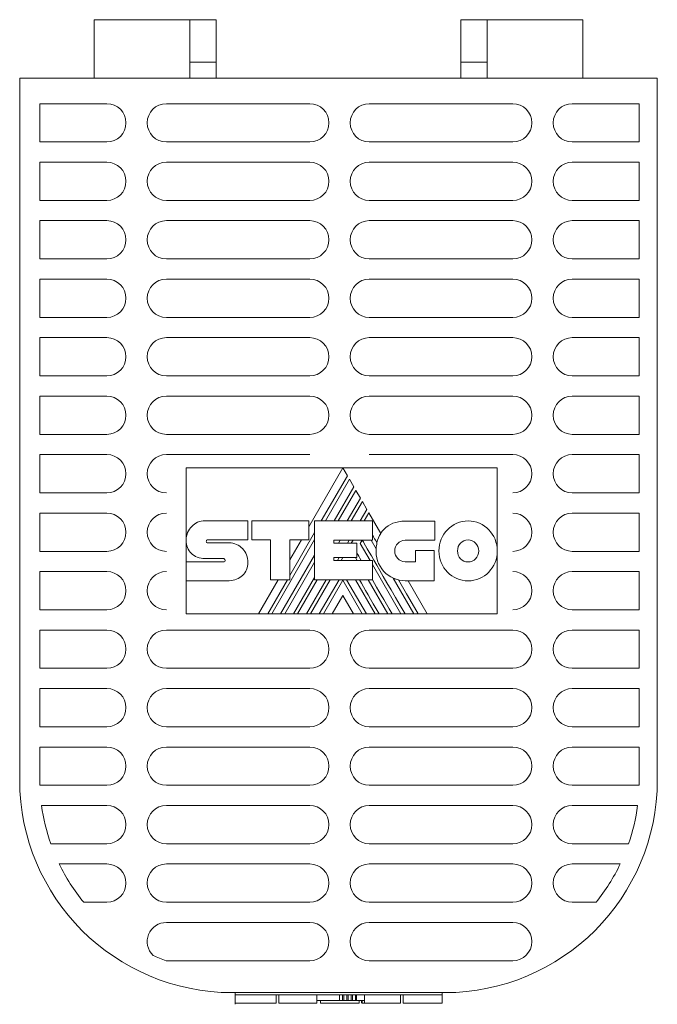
# Model space of a CAD drawing. Header units: millimetres. Extents: x 19 to 188, y 70 to 212.
# Tile 1 of 4: x 86 to 116, y 70 to 116. Entities that reach past the tile are written whole.
import ezdxf

# ---------------------------------------------------------------- set-up
doc = ezdxf.new("R2010")
doc.units = ezdxf.units.MM
doc.linetypes.add('PHANTOM', pattern=[12.7, 6.35, -1.27, 1.27, -1.27, 1.27, -1.27])
doc.layers.add('___VS___', color=7, linetype='Continuous', lineweight=15)

msp = doc.modelspace()

# ---------------------------------------------------------------- linework, layer by layer
at = {"color": 7, "linetype": 'Continuous', "lineweight": 15}
for p, q in [((93.704, 115.977), (89.204, 115.977)), ((89.204, 113.227), (89.204, 115.977)), ((93.704, 113.227), (93.704, 115.977)), ((94.954, 115.977), (93.704, 115.977)), ((94.954, 113.977), (94.954, 115.977)), ((106.454, 113.977), (106.454, 115.977)), ((106.454, 115.977), (107.704, 115.977)), ((107.704, 113.227), (107.704, 115.977)), ((107.704, 115.977), (112.204, 115.977)), ((112.204, 113.227), (112.204, 115.977)), ((94.954, 113.977), (93.704, 113.977)), ((94.954, 113.227), (94.954, 113.977)), ((106.454, 113.977), (107.704, 113.977)), ((106.454, 113.227), (106.454, 113.977)), ((115.704, 113.227), (85.704, 113.227)), ((85.704, 113.227), (85.704, 80.227)), ((115.704, 113.227), (115.704, 80.227)), ((86.654, 112.027), (86.654, 110.227)), ((89.804, 112.027), (86.654, 112.027)), ((99.354, 112.027), (92.604, 112.027)), ((108.904, 112.027), (102.154, 112.027)), ((114.854, 112.027), (111.704, 112.027)), ((114.854, 110.227), (114.854, 112.027)), ((86.654, 110.227), (89.804, 110.227)), ((92.604, 110.227), (99.354, 110.227)), ((102.154, 110.227), (108.904, 110.227)), ((111.704, 110.227), (114.854, 110.227)), ((86.654, 109.277), (86.654, 107.477)), ((89.804, 109.277), (86.654, 109.277)), ((99.354, 109.277), (92.604, 109.277)), ((108.904, 109.277), (102.154, 109.277)), ((114.854, 109.277), (111.704, 109.277)), ((114.854, 107.477), (114.854, 109.277)), ((86.654, 107.477), (89.804, 107.477)), ((92.604, 107.477), (99.354, 107.477)), ((102.154, 107.477), (108.904, 107.477)), ((111.704, 107.477), (114.854, 107.477)), ((86.654, 106.527), (86.654, 104.727)), ((89.804, 106.527), (86.654, 106.527)), ((99.354, 106.527), (92.604, 106.527)), ((108.904, 106.527), (102.154, 106.527)), ((114.854, 106.527), (111.704, 106.527)), ((114.854, 104.727), (114.854, 106.527)), ((86.654, 104.727), (89.804, 104.727)), ((92.604, 104.727), (99.354, 104.727)), ((102.154, 104.727), (108.904, 104.727)), ((111.704, 104.727), (114.854, 104.727)), ((86.654, 103.777), (86.654, 101.977)), ((89.804, 103.777), (86.654, 103.777)), ((99.354, 103.777), (92.604, 103.777)), ((108.904, 103.777), (102.154, 103.777)), ((114.854, 103.777), (111.704, 103.777)), ((114.854, 101.977), (114.854, 103.777)), ((86.654, 101.977), (89.804, 101.977)), ((92.604, 101.977), (99.354, 101.977)), ((102.154, 101.977), (108.904, 101.977)), ((111.704, 101.977), (114.854, 101.977)), ((86.654, 101.027), (86.654, 99.227)), ((89.804, 101.027), (86.654, 101.027)), ((99.354, 101.027), (92.604, 101.027)), ((108.904, 101.027), (102.154, 101.027)), ((114.854, 101.027), (111.704, 101.027)), ((114.854, 99.227), (114.854, 101.027)), ((86.654, 99.227), (89.804, 99.227)), ((92.604, 99.227), (99.354, 99.227)), ((102.154, 99.227), (108.904, 99.227)), ((111.704, 99.227), (114.854, 99.227)), ((86.654, 98.277), (86.654, 96.477)), ((89.804, 98.277), (86.654, 98.277)), ((99.354, 98.277), (92.604, 98.277)), ((108.904, 98.277), (102.154, 98.277)), ((114.854, 98.277), (111.704, 98.277)), ((114.854, 96.477), (114.854, 98.277)), ((86.654, 96.477), (89.804, 96.477)), ((92.604, 96.477), (99.354, 96.477)), ((102.154, 96.477), (108.904, 96.477)), ((111.704, 96.477), (114.854, 96.477)), ((86.654, 95.527), (86.654, 93.727)), ((89.804, 95.527), (86.654, 95.527)), ((99.354, 95.527), (92.604, 95.527)), ((108.904, 95.527), (102.154, 95.527)), ((114.854, 95.527), (111.704, 95.527)), ((114.854, 93.727), (114.854, 95.527)), ((93.537, 94.901), (100.911, 94.901)), ((93.537, 91.512), (93.537, 94.901)), ((100.911, 94.901), (99.308, 92.127)), ((99.895, 92.405), (101.125, 94.535)), ((101.125, 94.535), (100.911, 94.901)), ((100.911, 94.901), (108.176, 94.901)), ((108.176, 94.901), (108.176, 90.996)), ((101.22, 94.369), (100.086, 92.405)), ((100.503, 92.405), (101.429, 94.008)), ((101.429, 94.008), (101.22, 94.369)), ((86.654, 93.727), (89.804, 93.727)), ((101.522, 93.845), (100.692, 92.405)), ((101.733, 93.481), (101.522, 93.845)), ((111.704, 93.727), (114.854, 93.727)), ((101.111, 92.405), (101.733, 93.481)), ((101.827, 93.32), (101.299, 92.405)), ((102.04, 92.949), (101.827, 93.32)), ((86.654, 92.777), (86.654, 90.977)), ((89.804, 92.777), (86.654, 92.777)), ((101.725, 92.405), (102.04, 92.949)), ((102.131, 92.791), (101.908, 92.405)), ((102.692, 91.819), (102.131, 92.791)), ((114.854, 92.777), (111.704, 92.777)), ((114.854, 90.977), (114.854, 92.777)), ((94.42, 92.416), (96.434, 92.416)), ((96.434, 92.416), (96.434, 91.517)), ((96.634, 91.517), (96.634, 92.412)), ((96.634, 92.412), (99.308, 92.412)), ((99.308, 92.412), (99.308, 91.525)), ((99.579, 89.636), (99.579, 92.405)), ((99.579, 92.405), (102.311, 92.405)), ((102.311, 92.405), (102.311, 91.51)), ((103.836, 92.397), (105.238, 92.397)), ((105.238, 92.397), (105.238, 91.498)), ((98.417, 89.844), (99.579, 91.858)), ((93.537, 91.512), (93.537, 91.511)), ((93.537, 90.486), (93.537, 91.48)), ((94.536, 91.517), (96.434, 91.517)), ((94.54, 91.378), (95.563, 91.378)), ((97.503, 91.517), (96.634, 91.517)), ((97.503, 89.636), (97.503, 91.517)), ((97.563, 88.035), (99.579, 91.528)), ((99.308, 91.525), (98.417, 91.525)), ((98.417, 89.636), (98.417, 91.525)), ((98.96, 91.525), (98.417, 90.584)), ((100.486, 91.51), (102.311, 91.51)), ((100.486, 91.51), (100.486, 91.363)), ((100.486, 91.363), (101.573, 91.363)), ((100.697, 91.363), (100.782, 91.51)), ((101.121, 91.363), (101.206, 91.51)), ((101.306, 91.363), (101.391, 91.51)), ((101.573, 91.363), (101.573, 90.686)), ((101.724, 91.35), (101.816, 91.51)), ((101.724, 91.35), (102.187, 90.55)), ((102.237, 91.51), (102.475, 91.098)), ((105.238, 91.498), (103.836, 91.498)), ((86.654, 90.977), (89.804, 90.977)), ((97.98, 88.035), (99.579, 90.805)), ((104.32, 90.49), (104.32, 91.024)), ((104.32, 91.024), (105.208, 91.024)), ((105.208, 91.024), (105.208, 89.595)), ((108.176, 90.996), (108.176, 88.035)), ((111.704, 90.977), (114.854, 90.977)), ((93.537, 89.598), (93.537, 90.486)), ((93.537, 90.486), (95.307, 90.486)), ((95.307, 90.637), (94.422, 90.637)), ((98.172, 88.035), (99.579, 90.476)), ((100.486, 90.686), (101.573, 90.686)), ((100.486, 90.686), (100.486, 90.55)), ((100.486, 90.55), (102.296, 90.55)), ((100.65, 90.55), (100.729, 90.686)), ((100.837, 90.55), (100.915, 90.686)), ((101.498, 90.686), (101.576, 90.55)), ((102.296, 89.636), (102.296, 90.55)), ((102.296, 90.362), (103.641, 88.035)), ((103.836, 90.49), (104.32, 90.49)), ((86.654, 90.027), (86.654, 88.227)), ((89.804, 90.027), (86.654, 90.027)), ((114.854, 90.027), (111.704, 90.027)), ((114.854, 88.227), (114.854, 90.027)), ((95.563, 89.598), (93.537, 89.598)), ((93.537, 88.035), (93.537, 89.598)), ((97.869, 89.636), (96.944, 88.035)), ((97.373, 88.035), (98.297, 89.636)), ((97.503, 89.636), (98.417, 89.636)), ((98.586, 88.035), (99.579, 89.754)), ((98.775, 88.035), (99.7, 89.636)), ((99.193, 88.035), (100.12, 89.636)), ((99.384, 88.035), (100.309, 89.636)), ((99.579, 89.636), (102.296, 89.636)), ((99.802, 88.035), (100.73, 89.636)), ((99.991, 88.035), (100.907, 89.624)), ((101.823, 88.035), (100.907, 89.624)), ((102.014, 88.035), (101.085, 89.636)), ((101.5, 89.636), (102.427, 88.035)), ((102.105, 89.636), (103.032, 88.035)), ((103.273, 89.719), (104.247, 88.035)), ((105.208, 89.595), (103.844, 89.595)), ((104.878, 88.035), (103.977, 89.595)), ((100.907, 88.898), (100.405, 88.035)), ((100.907, 88.898), (101.406, 88.035)), ((86.654, 88.227), (89.804, 88.227)), ((96.944, 88.035), (93.537, 88.035)), ((96.944, 88.035), (97.373, 88.035)), ((97.563, 88.035), (97.373, 88.035)), ((97.563, 88.035), (97.98, 88.035)), ((98.172, 88.035), (97.98, 88.035)), ((98.172, 88.035), (98.586, 88.035)), ((98.775, 88.035), (98.586, 88.035)), ((98.775, 88.035), (99.193, 88.035)), ((99.384, 88.035), (99.193, 88.035)), ((99.384, 88.035), (99.802, 88.035)), ((99.991, 88.035), (99.802, 88.035)), ((99.991, 88.035), (100.405, 88.035)), ((101.406, 88.035), (100.405, 88.035)), ((101.406, 88.035), (101.823, 88.035)), ((102.014, 88.035), (101.823, 88.035)), ((102.014, 88.035), (102.427, 88.035)), ((102.618, 88.035), (102.427, 88.035)), ((102.618, 88.035), (103.032, 88.035)), ((103.224, 88.035), (103.032, 88.035)), ((103.224, 88.035), (103.641, 88.035)), ((103.833, 88.035), (103.641, 88.035)), ((103.833, 88.035), (104.247, 88.035)), ((104.453, 88.035), (104.247, 88.035)), ((104.453, 88.035), (104.878, 88.035)), ((108.176, 88.035), (104.878, 88.035)), ((111.704, 88.227), (114.854, 88.227)), ((86.654, 87.277), (86.654, 85.477)), ((89.804, 87.277), (86.654, 87.277)), ((99.354, 87.277), (92.604, 87.277)), ((108.904, 87.277), (102.154, 87.277)), ((114.854, 87.277), (111.704, 87.277)), ((114.854, 85.477), (114.854, 87.277)), ((86.654, 85.477), (89.804, 85.477)), ((92.604, 85.477), (99.354, 85.477)), ((102.154, 85.477), (108.904, 85.477)), ((111.704, 85.477), (114.854, 85.477)), ((86.654, 84.527), (86.654, 82.727)), ((89.804, 84.527), (86.654, 84.527)), ((99.354, 84.527), (92.604, 84.527)), ((108.904, 84.527), (102.154, 84.527)), ((114.854, 84.527), (111.704, 84.527)), ((114.854, 82.727), (114.854, 84.527)), ((86.654, 82.727), (89.804, 82.727)), ((92.604, 82.727), (99.354, 82.727)), ((102.154, 82.727), (108.904, 82.727)), ((111.704, 82.727), (114.854, 82.727)), ((89.804, 81.777), (86.654, 81.777)), ((86.654, 81.777), (86.654, 80.227)), ((99.354, 81.777), (92.604, 81.777)), ((108.904, 81.777), (102.154, 81.777)), ((114.854, 81.777), (111.704, 81.777)), ((114.854, 80.227), (114.854, 81.777)), ((86.657, 79.977), (89.804, 79.977)), ((92.604, 79.977), (99.354, 79.977)), ((102.154, 79.977), (108.904, 79.977)), ((111.704, 79.977), (114.851, 79.977)), ((89.804, 79.027), (86.734, 79.027)), ((99.354, 79.027), (92.604, 79.027)), ((108.904, 79.027), (102.154, 79.027)), ((114.775, 79.027), (111.704, 79.027)), ((87.166, 77.227), (89.804, 77.227)), ((92.604, 77.227), (99.354, 77.227)), ((102.154, 77.227), (108.904, 77.227)), ((111.704, 77.227), (114.348, 77.227)), ((89.804, 76.277), (87.562, 76.277)), ((99.354, 76.277), (92.604, 76.277)), ((108.904, 76.277), (102.154, 76.277)), ((113.958, 76.277), (111.704, 76.277)), ((88.715, 74.477), (89.804, 74.477)), ((92.604, 74.477), (99.354, 74.477)), ((102.154, 74.477), (108.904, 74.477)), ((111.704, 74.477), (112.822, 74.477)), ((99.354, 73.527), (92.604, 73.527)), ((108.904, 73.527), (102.154, 73.527)), ((92.604, 71.727), (99.354, 71.727)), ((102.154, 71.727), (108.904, 71.727)), ((105.704, 70.227), (95.704, 70.227)), ((95.843, 70.227), (95.843, 70.127)), ((95.843, 70.177), (95.843, 70.075)), ((95.843, 70.127), (100.747, 70.127)), ((95.843, 69.728), (95.843, 70.127)), ((95.843, 70.075), (95.843, 69.678)), ((97.77, 69.728), (97.77, 70.127)), ((97.777, 69.728), (97.777, 70.127)), ((97.902, 69.728), (97.902, 70.127)), ((99.681, 69.728), (99.681, 70.127)), ((100.747, 69.861), (100.747, 70.127)), ((100.747, 70.127), (105.578, 70.127)), ((100.889, 69.861), (100.889, 70.127)), ((100.952, 69.861), (100.952, 70.127)), ((101.091, 69.861), (101.091, 70.127)), ((101.153, 69.861), (101.153, 70.127)), ((101.294, 69.861), (101.294, 70.127)), ((101.356, 69.861), (101.356, 70.127)), ((101.498, 69.861), (101.498, 70.127)), ((101.558, 69.861), (101.558, 70.127)), ((101.931, 69.861), (101.931, 70.127)), ((103.624, 69.728), (103.624, 70.127)), ((103.752, 69.728), (103.752, 70.127)), ((105.578, 70.227), (105.578, 70.127)), ((105.578, 69.728), (105.578, 70.127)), ((96.43, 69.728), (97.77, 69.728)), ((97.902, 69.728), (99.681, 69.728)), ((100.747, 69.861), (99.681, 69.861)), ((99.861, 69.861), (99.861, 69.728)), ((99.861, 69.728), (101.678, 69.728)), ((100.889, 69.861), (100.747, 69.861)), ((100.952, 69.861), (100.889, 69.861)), ((101.091, 69.861), (100.952, 69.861)), ((101.153, 69.861), (101.091, 69.861)), ((101.294, 69.861), (101.153, 69.861)), ((101.356, 69.861), (101.294, 69.861)), ((101.498, 69.861), (101.356, 69.861)), ((101.558, 69.861), (101.498, 69.861)), ((101.931, 69.861), (101.558, 69.861)), ((101.678, 69.728), (101.678, 69.861)), ((101.783, 69.861), (101.783, 69.728)), ((101.787, 69.728), (101.787, 69.861)), ((101.813, 69.728), (101.813, 69.861)), ((101.813, 69.728), (101.931, 69.728)), ((101.931, 69.728), (101.931, 69.861)), ((102.692, 69.728), (103.624, 69.728))]:
    msp.add_line(p, q, dxfattribs=at)
at = {"color": 7, "linetype": 'Continuous', "lineweight": 15, "flags": 128}
msp.add_lwpolyline([(104.453, 88.035), (104.171, 88.522), (103.906, 88.978), (103.712, 89.314), (103.528, 89.63)], dxfattribs=at)
at = {"color": 7, "linetype": 'Continuous', "lineweight": 15}
for centre, radius, start, end in [((89.804, 111.127), 0.9, 270, 90), ((92.604, 111.127), 0.9, 90, 270), ((99.354, 111.127), 0.9, 270, 90), ((102.154, 111.127), 0.9, 90, 270), ((108.904, 111.127), 0.9, 270, 90), ((111.704, 111.127), 0.9, 90, 270), ((89.804, 108.377), 0.9, 270, 90), ((92.604, 108.377), 0.9, 90, 270), ((99.354, 108.377), 0.9, 270, 90), ((102.154, 108.377), 0.9, 90, 270), ((108.904, 108.377), 0.9, 270, 90), ((111.704, 108.377), 0.9, 90, 270), ((89.804, 105.627), 0.9, 270, 90), ((92.604, 105.627), 0.9, 90, 270), ((99.354, 105.627), 0.9, 270, 90), ((102.154, 105.627), 0.9, 90, 270), ((108.904, 105.627), 0.9, 270, 90), ((111.704, 105.627), 0.9, 90, 270), ((89.804, 102.877), 0.9, 270, 90), ((92.604, 102.877), 0.9, 90, 270), ((99.354, 102.877), 0.9, 270, 90), ((102.154, 102.877), 0.9, 90, 270), ((108.904, 102.877), 0.9, 270, 90), ((111.704, 102.877), 0.9, 90, 270), ((89.804, 100.127), 0.9, 270, 90), ((92.604, 100.127), 0.9, 90, 270), ((99.354, 100.127), 0.9, 270, 90), ((102.154, 100.127), 0.9, 90, 270), ((108.904, 100.127), 0.9, 270, 90), ((111.704, 100.127), 0.9, 90, 270), ((89.804, 97.377), 0.9, 270, 90), ((92.604, 97.377), 0.9, 90, 270), ((99.354, 97.377), 0.9, 270, 90), ((102.154, 97.377), 0.9, 90, 270), ((108.904, 97.377), 0.9, 270, 90), ((111.704, 97.377), 0.9, 90, 270), ((89.804, 94.627), 0.9, 270, 90), ((92.604, 94.627), 0.9, 90, 270), ((108.904, 94.627), 0.9, 270, 90), ((111.704, 94.627), 0.9, 90, 270), ((89.804, 91.877), 0.9, 270, 90), ((92.604, 91.877), 0.9, 90, 270), ((108.904, 91.877), 0.9, 270, 90), ((111.704, 91.877), 0.9, 90, 270), ((104.002, 91.033), 1.528, 149.0381, 166.8386), ((103.844, 90.97), 1.375, 174.6401, 270), ((89.804, 89.127), 0.9, 270, 90), ((92.604, 89.127), 0.9, 90, 270), ((108.904, 89.127), 0.9, 270, 90), ((111.704, 89.127), 0.9, 90, 270), ((89.804, 86.377), 0.9, 270, 90), ((92.604, 86.377), 0.9, 90, 270), ((99.354, 86.377), 0.9, 270, 90), ((102.154, 86.377), 0.9, 90, 270), ((108.904, 86.377), 0.9, 270, 90), ((111.704, 86.377), 0.9, 90, 270), ((89.804, 83.627), 0.9, 270, 90), ((92.604, 83.627), 0.9, 90, 270), ((99.354, 83.627), 0.9, 270, 90), ((102.154, 83.627), 0.9, 90, 270), ((108.904, 83.627), 0.9, 270, 90), ((111.704, 83.627), 0.9, 90, 270), ((89.804, 80.877), 0.9, 270, 90), ((92.604, 80.877), 0.9, 90, 270), ((99.354, 80.877), 0.9, 270, 90), ((102.154, 80.877), 0.9, 90, 270), ((108.904, 80.877), 0.9, 270, 90), ((111.704, 80.877), 0.9, 90, 270), ((95.704, 80.227), 10, 180, 270), ((95.704, 80.227), 9.05, 180, 181.583), ((105.704, 80.227), 10, 270, 0), ((105.704, 80.227), 9.15, 358.4343, 0), ((95.704, 80.227), 9.05, 187.6197, 199.3593), ((89.804, 78.127), 0.9, 270, 90), ((92.604, 78.127), 0.9, 90, 270), ((99.354, 78.127), 0.9, 270, 90), ((102.154, 78.127), 0.9, 90, 270), ((108.904, 78.127), 0.9, 270, 90), ((111.704, 78.127), 0.9, 90, 270), ((105.704, 80.227), 9.15, 340.8605, 352.4641), ((95.704, 80.227), 9.05, 205.8785, 219.4466), ((89.804, 75.377), 0.9, 270, 90), ((92.604, 75.377), 0.9, 90, 270), ((99.354, 75.377), 0.9, 270, 90), ((102.154, 75.377), 0.9, 90, 270), ((108.904, 75.377), 0.9, 270, 90), ((111.704, 75.377), 0.9, 90, 270), ((105.704, 80.227), 9.15, 321.0667, 334.4249), ((92.604, 72.627), 0.9, 90, 226.06), ((99.354, 72.627), 0.9, 270, 90), ((102.154, 72.627), 0.9, 90, 270), ((108.904, 72.627), 0.9, 270, 90), ((95.704, 80.227), 9.05, 245.6978, 249.9216), ((92.604, 72.627), 0.9, 269.5595, 270)]:
    msp.add_arc(centre, radius, start, end, dxfattribs=at)
for points in [[(93.537, 91.512), (93.538, 91.761), (93.636, 91.986), (93.796, 92.15)], [(93.796, 92.15), (93.956, 92.314), (94.176, 92.416), (94.42, 92.416)], [(102.848, 92.019), (103.077, 92.253), (103.407, 92.397), (103.836, 92.397)], [(105.831, 91.994), (106.079, 92.25), (106.422, 92.409), (106.801, 92.409)], [(106.801, 92.409), (107.18, 92.409), (107.524, 92.25), (107.773, 91.994)], [(102.514, 91.381), (102.434, 91.519), (102.366, 91.637), (102.311, 91.732)], [(102.692, 91.819), (102.737, 91.891), (102.789, 91.958), (102.848, 92.019)], [(105.43, 90.996), (105.43, 91.386), (105.583, 91.739), (105.831, 91.994)], [(107.773, 91.994), (108.022, 91.738), (108.176, 91.386), (108.176, 90.996)], [(93.771, 90.887), (93.623, 91.032), (93.534, 91.24), (93.537, 91.511)], [(94.501, 91.498), (94.489, 91.483), (94.482, 91.461), (94.482, 91.44)], [(94.482, 91.44), (94.482, 91.423), (94.489, 91.407), (94.5, 91.396)], [(94.5, 91.396), (94.51, 91.385), (94.524, 91.378), (94.54, 91.378)], [(94.536, 91.517), (94.523, 91.517), (94.511, 91.509), (94.501, 91.498)], [(95.563, 91.378), (95.806, 91.378), (96.026, 91.273), (96.186, 91.105)], [(103.833, 88.035), (102.55, 90.245), (101.88, 91.403), (101.822, 91.51)], [(102.475, 91.098), (102.481, 91.195), (102.493, 91.29), (102.514, 91.381)], [(103.492, 91.352), (103.404, 91.261), (103.349, 91.135), (103.349, 90.996)], [(103.836, 91.498), (103.702, 91.498), (103.58, 91.442), (103.492, 91.352)], [(106.449, 91.363), (106.358, 91.269), (106.302, 91.139), (106.302, 90.996)], [(106.801, 91.513), (106.663, 91.513), (106.539, 91.456), (106.449, 91.363)], [(107.155, 91.362), (107.065, 91.455), (106.939, 91.513), (106.801, 91.513)], [(107.303, 90.996), (107.303, 91.139), (107.247, 91.268), (107.155, 91.362)], [(94.422, 90.637), (94.166, 90.643), (93.934, 90.726), (93.771, 90.887)], [(96.186, 91.105), (96.346, 90.937), (96.446, 90.706), (96.446, 90.454)], [(101.771, 90.55), (101.685, 90.7), (101.619, 90.815), (101.573, 90.895)], [(103.349, 90.996), (103.349, 90.855), (103.404, 90.729), (103.492, 90.637)], [(105.83, 90), (105.583, 90.255), (105.43, 90.607), (105.43, 90.996)], [(106.302, 90.996), (106.302, 90.853), (106.358, 90.723), (106.449, 90.629)], [(107.155, 90.63), (107.247, 90.724), (107.303, 90.853), (107.303, 90.996)], [(108.176, 90.996), (108.176, 90.607), (108.022, 90.255), (107.774, 90.001)], [(95.347, 90.615), (95.337, 90.628), (95.323, 90.637), (95.307, 90.637)], [(95.307, 90.486), (95.324, 90.486), (95.339, 90.494), (95.35, 90.505)], [(95.37, 90.556), (95.37, 90.577), (95.361, 90.599), (95.347, 90.615)], [(95.35, 90.505), (95.362, 90.518), (95.37, 90.536), (95.37, 90.556)], [(96.446, 90.454), (96.446, 90.21), (96.349, 89.998), (96.192, 89.846)], [(103.492, 90.637), (103.58, 90.546), (103.702, 90.49), (103.836, 90.49)], [(106.449, 90.629), (106.539, 90.536), (106.663, 90.479), (106.801, 90.479)], [(106.801, 90.479), (106.939, 90.479), (107.065, 90.537), (107.155, 90.63)], [(96.192, 89.846), (96.032, 89.691), (95.809, 89.598), (95.563, 89.598)], [(106.801, 89.587), (106.422, 89.587), (106.079, 89.745), (105.83, 90)], [(107.774, 90.001), (107.524, 89.745), (107.18, 89.587), (106.801, 89.587)], [(102.618, 88.035), (102.228, 88.708), (101.919, 89.241), (101.691, 89.636)], [(103.224, 88.035), (102.855, 88.672), (102.546, 89.207), (102.296, 89.64)], [(103.528, 89.63), (103.439, 89.651), (103.354, 89.681), (103.273, 89.719)], [(95.843, 69.728), (95.843, 69.728), (95.909, 69.728), (96.015, 69.728)], [(96.015, 69.728), (96.122, 69.728), (96.268, 69.728), (96.43, 69.728)], [(101.931, 69.728), (101.961, 69.728), (101.996, 69.728), (102.035, 69.728)], [(102.035, 69.728), (102.187, 69.728), (102.407, 69.728), (102.692, 69.728)], [(103.752, 69.728), (103.752, 69.728), (103.854, 69.728), (104.019, 69.728)], [(104.019, 69.728), (104.184, 69.728), (104.412, 69.728), (104.664, 69.728)], [(104.664, 69.728), (104.916, 69.728), (105.144, 69.728), (105.31, 69.728)], [(105.31, 69.728), (105.476, 69.728), (105.578, 69.728), (105.578, 69.728)]]:
    msp.add_open_spline(points, degree=3, dxfattribs=at)
at = {"layer": '___VS___', "linetype": 'PHANTOM'}
for p, q in [((93.537, 90.486), (93.537, 89.598)), ((96.944, 88.035), (97.373, 88.035)), ((97.563, 88.035), (97.98, 88.035)), ((98.172, 88.035), (98.586, 88.035)), ((98.775, 88.035), (99.193, 88.035)), ((99.384, 88.035), (99.802, 88.035)), ((99.991, 88.035), (100.405, 88.035)), ((101.406, 88.035), (101.823, 88.035)), ((102.014, 88.035), (102.427, 88.035)), ((102.618, 88.035), (103.032, 88.035)), ((103.224, 88.035), (103.641, 88.035)), ((103.833, 88.035), (104.247, 88.035)), ((104.453, 88.035), (104.878, 88.035))]:
    msp.add_line(p, q, dxfattribs=at)

doc.saveas('drawing.dxf')
